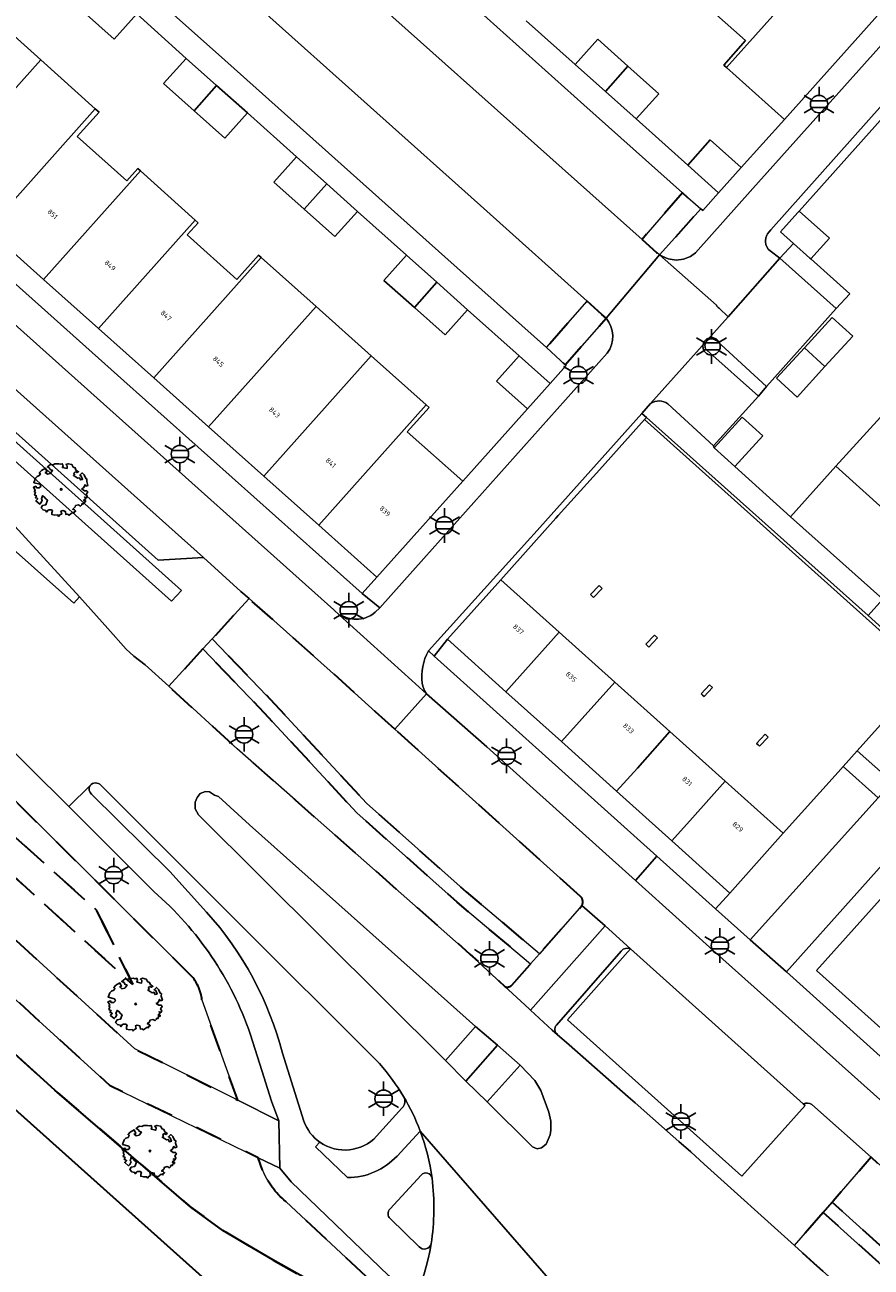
# Model space of a CAD drawing. Extents: x 105780 to 185197, y 477999 to 525027.
# Tile 201 of 256: x 108460 to 108521, y 479172 to 479263. Entities that reach past the tile are written whole.
import ezdxf
from ezdxf.enums import TextEntityAlignment as Align

# ---------------------------------------------------------------- set-up
doc = ezdxf.new("R2010")
doc.units = 0
doc.linetypes.add('XX-HIDDEN', pattern=[4, 2, -2])
for name, color, linetype, lineweight in [('B-GV-GR-BEPLANTING_CULTUUR_VASTE-PLANTENVAK-A', 252, 'Continuous', 5), ('B-GV-GR-BOOM-S', 252, 'Continuous', 25), ('B-GV-GR-HAAG_01-G', 252, 'GR-HAAG1', 13), ('B-GV-GR-MATERIAALGRENS-G', 252, 'XX-HIDDEN', 35), ('B-RO-IE-MEUBILAIR_WEGMEUBILAIR-S', 252, 'Continuous', 25), ('B-WE-GW-WATERGANG_SLOOT_INSTEEK-G', 252, 'Continuous', 30), ('B-XX-KG-KADASTRAAL_BEBOUWING-G', 252, 'Continuous', 20), ('B1-WE-OG-BEBOUWING-T18', 7, 'Continuous', 18), ('B1-WE-OG-TERREIN_ERF-GV', 252, 'Continuous', 18), ('B1-WE-VH-VERHARDING_ASFALT-GV', 252, 'Continuous', 18), ('B1-WE-VH-VERHARDING_BETONSTRAATSTEEN-GV', 252, 'Continuous', 18), ('B1-WE-VH-VERHARDING_STRAATBAKSTEEN-GV', 252, 'Continuous', 18), ('B1-WE-VH-VERHARDING_TEGEL-GV', 252, 'Continuous', 18)]:
    doc.layers.add(name, color=color, linetype=linetype, lineweight=lineweight)
doc.styles.add('NLCS-ISO', font='NLCS-ISO.ttf')
doc.styles.add('NLCS-ISO-M200-T18', font='NLCS-ISO.ttf', dxfattribs={"height": 0.36})
doc.linetypes.add('GR-HAAG1', pattern='A,6,[176,NLCS.shx,S=0.125,R=0,X=0,Y=0],-2', length=8)

# ---------------------------------------------------------------- blocks, each defined once
blk = doc.blocks.new('B-SIE-WEG_LICHTMAST-SO')
at = {"ltscale": 0.1}
for p, q in [((0, 1.27), (0, 2.53)), ((-1.1, 0.63), (-2.19, 1.27)), ((1.1, 0.63), (2.19, 1.27)), ((-1.1, -0.63), (-2.19, -1.27)), ((0, -1.27), (0, -2.53)), ((1.1, -0.63), (2.19, -1.27))]:
    blk.add_line(p, q, dxfattribs=at)
at = {"flags": 128}
for points in [[(-1.16, 0.5), (1.16, 0.5)], [(-1.16, -0.5), (1.16, -0.5)]]:
    blk.add_lwpolyline(points, dxfattribs=at)
at = {"ltscale": 0.1}
blk.add_circle((0, 0), 1.27, dxfattribs=at)
at = {"style": 'NLCS-ISO'}
blk.add_attdef('TYPE', text='', height=1.8, dxfattribs=at).set_placement((0, 2.53), align=Align.BOTTOM_CENTER)
blk = doc.blocks.new('B-SGR-BOOM_06')
at = {"linetype": 'Continuous', "flags": 128}
blk.add_lwpolyline([(1.079, 1.408), (1.012, 1.576), (0.879, 1.626), (0.778, 1.81), (0.509, 1.877), (0.342, 1.81), (0.443, 1.709), (0.426, 1.525), (0.091, 1.592), (0.141, 1.726), (0.074, 1.877), (-0.06, 1.844), (-0.194, 1.877), (-0.462, 1.86), (-0.596, 1.793), (-0.781, 1.826), (-1.016, 1.642), (-0.848, 1.559), (-0.798, 1.458), (-0.63, 1.374), (-0.798, 1.156), (-1.015, 1.106), (-1.166, 1.24), (-1.048, 1.287), (-1.149, 1.542), (-1.451, 1.374), (-1.602, 1.206), (-1.518, 1.139), (-1.602, 1.005), (-1.77, 0.938), (-1.887, 0.821), (-2.004, 0.486), (-1.552, 0.368), (-1.485, 0.218), (-1.602, 0.117), (-1.803, 0.117), (-1.841, 0.222), (-2.037, 0.151), (-1.903, -0.067), (-1.97, -0.151), (-1.887, -0.218), (-1.954, -0.402), (-1.813, -0.473), (-1.887, -0.62), (-1.77, -0.637), (-1.717, -0.683), (-1.848, -0.843), (-1.568, -1.073), (-1.467, -0.972), (-1.384, -0.788), (-1.451, -0.704), (-1.367, -0.47), (-1.25, -0.537), (-1.115, -0.704), (-0.998, -0.804), (-1.115, -1.123), (-1.367, -1.173), (-1.467, -1.358), (-1.333, -1.508), (-1.133, -1.559), (-1.108, -1.609), (-1.082, -1.659), (-0.931, -1.491), (-0.73, -1.491), (-0.63, -1.559), (-0.68, -1.709), (-0.68, -1.844), (-0.462, -1.894), (-0.244, -1.877), (-0.194, -1.978), (-0.093, -1.86), (0.041, -1.793), (-0.024, -1.603), (0.108, -1.559), (0.309, -1.609), (0.342, -1.844), (0.46, -1.826), (0.577, -1.894), (0.828, -1.693), (0.946, -1.742), (0.929, -1.659), (1.063, -1.592), (0.963, -1.491), (0.845, -1.458), (1.03, -1.29), (1.046, -1.19), (1.264, -1.139), (1.415, -1.223), (1.515, -1.123), (1.508, -1.053), (1.649, -1.053), (1.649, -0.955), (1.784, -0.905), (1.784, -0.821), (1.633, -0.821), (1.817, -0.636), (1.7, -0.57), (1.851, -0.62), (1.901, -0.503), (1.817, -0.368), (1.934, -0.184), (1.867, -0.101), (1.7, -0.101), (1.499, 0.034), (1.633, 0.117), (1.75, 0.335), (1.817, 0.235), (1.951, 0.285), (1.867, 0.57), (1.884, 0.755), (1.8, 0.788), (1.666, 1.056), (1.531, 1.205), (1.35, 1.042), (1.465, 0.972), (1.566, 0.721), (1.415, 0.687), (1.331, 0.854), (1.197, 0.822), (1.063, 0.922), (0.895, 1.006), (0.979, 1.073), (0.929, 1.173), (1.012, 1.274), (1.146, 1.223), (1.264, 1.291)], close=True, dxfattribs=at)
blk.add_circle((0, 0), 0.06)
at = {"style": 'NLCS-ISO'}
blk.add_attdef('SOORT', text='', height=0.3, dxfattribs=at).set_placement((0, -0.36), align=Align.TOP_CENTER)

msp = doc.modelspace()

# ---------------------------------------------------------------- linework, layer by layer
at = {"layer": 'B-GV-GR-BEPLANTING_CULTUUR_VASTE-PLANTENVAK-A', "flags": 128}
for points in [[(108521.212, 479220.081), (108504.997, 479234.584), (108504.861, 479234.431), (108525.528, 479215.895), (108520.417, 479210.191), (108522.982, 479207.902), (108528.213, 479213.742)], [(108521.937, 479206.744), (108519.387, 479209.042), (108519.023, 479208.636), (108515.008, 479204.158), (108511.083, 479199.78), (108510.053, 479198.629), (108512.571, 479196.367)], [(108503.84, 479195.698), (108499.225, 479190.503), (108511.968, 479179.083), (108516.596, 479184.251), (108516.467, 479184.367)]]:
    msp.add_lwpolyline(points, close=True, dxfattribs=at)
at = {"layer": 'B-GV-GR-HAAG_01-G', "flags": 128}
for points in [[(108426.616, 479261.634), (108425.977, 479260.781), (108470.25, 479221.143), (108470.972, 479221.922), (108454.457, 479236.714)], [(108484.517, 479206.358), (108477.792, 479213.631), (108473.227, 479218.38), (108472.55, 479217.642), (108477.064, 479212.945), (108483.816, 479205.644), (108491.154, 479199.112), (108496.521, 479194.595), (108497.181, 479195.347), (108491.809, 479199.868)], [(108518.58, 479177.174), (108517.925, 479176.419), (108585.23, 479115.61), (108585.825, 479115.715), (108586.018, 479115.749), (108586.454, 479115.852)]]:
    msp.add_lwpolyline(points, close=True, dxfattribs=at)
at = {"layer": 'B-GV-GR-MATERIAALGRENS-G', "flags": 128}
for points in [[(108471.757, 479193.665), (108442.276, 479222.985), (108439.655, 479225.66), (108438.329, 479224.118), (108433.381, 479228.483), (108434.616, 479229.953), (108427.334, 479236.457), (108426.365, 479237.271), (108425.585, 479238.133), (108413.408, 479252.438), (108411.985, 479253.87), (108410.582, 479255.079), (108405.284, 479249.688), (108406.86, 479246.909), (108408.189, 479247.912), (108408.83, 479248.289), (108409.646, 479248.488), (108410.227, 479248.266), (108410.977, 479247.753), (108411.824, 479247.041), (108420.345, 479239.202), (108429.838, 479230.693), (108432.826, 479227.786), (108438.296, 479222.464), (108447.317, 479214.411), (108457.354, 479205.18), (108464.795, 479198.513), (108467.43, 479193.082), (108451.676, 479207.413), (108445.904, 479212.589)], [(108405.432, 479243.05), (108404.374, 479244.932), (108403.005, 479247.365), (108399.959, 479244.264), (108400.117, 479240.591), (108424.446, 479219.009), (108432.358, 479211.991), (108461.717, 479185.371), (108471.664, 479176.805), (108474.009, 479175.1), (108477.659, 479172.947), (108481.047, 479171.045), (108482.17, 479170.485), (108482.967, 479169.934), (108483.205, 479170.205), (108483.471, 479170.276), (108483.702, 479170.2), (108484.38, 479169.602)], [(108445.904, 479212.589), (108430.948, 479225.865), (108421.548, 479234.208), (108414.437, 479240.389), (108410.688, 479243.865), (108409.985, 479244.397), (108408.876, 479244.798), (108408.251, 479244.457), (108408.482, 479244.049), (108410.535, 479240.266), (108412.747, 479238.394), (108467.577, 479188.384), (108475.098, 479184.623), (108474.163, 479187.247), (108472.817, 479191.028), (108472.48, 479191.974)], [(108476.918, 479179.508), (108476.595, 479180.424), (108465.775, 479185.686), (108410.573, 479235.955), (108408.028, 479238.409), (108405.432, 479243.05)], [(108486.593, 479211.774), (108485.187, 479213.044), (108481.865, 479216.046), (108475.926, 479221.326), (108473.227, 479218.38), (108477.792, 479213.631), (108484.517, 479206.358), (108491.809, 479199.868), (108497.181, 479195.347), (108500.273, 479198.863)], [(108472.55, 479217.642), (108470.047, 479214.91), (108475.058, 479210.343), (108479.291, 479206.608), (108492.086, 479195.317), (108494.667, 479192.927)], [(108495.153, 479193.04), (108496.521, 479194.595), (108491.154, 479199.112), (108483.816, 479205.644), (108477.064, 479212.945), (108472.55, 479217.642)], [(108500.17, 479199.533), (108487.828, 479210.658), (108486.593, 479211.774)], [(108585.675, 479122.908), (108581.611, 479122.716), (108577.575, 479126.25), (108555.04, 479146.481), (108524.253, 479174.019), (108524.112, 479178.061), (108521.425, 479180.449), (108518.646, 479177.25), (108518.58, 479177.174), (108586.454, 479115.852), (108587.125, 479116.012), (108587.341, 479116.063), (108588.065, 479116.745), (108588.619, 479117.673)], [(108484.489, 479171.741), (108478.615, 479177.224)]]:
    msp.add_lwpolyline(points, dxfattribs=at)
for points in [[(108507.631, 479251.005), (108504.67, 479247.599), (108505.742, 479246.653), (108505.77, 479246.634), (108505.962, 479246.464), (108505.983, 479246.488), (108508.972, 479249.838)], [(108438.296, 479222.464), (108432.826, 479227.786), (108429.838, 479230.693), (108420.345, 479239.202), (108411.824, 479247.041), (108410.977, 479247.753), (108410.227, 479248.266), (108409.646, 479248.488), (108408.83, 479248.289), (108408.189, 479247.912), (108406.86, 479246.909), (108408.251, 479244.457), (108408.876, 479244.798), (108409.985, 479244.397), (108410.688, 479243.865), (108414.437, 479240.389), (108421.548, 479234.208), (108430.948, 479225.865), (108445.904, 479212.589), (108451.676, 479207.413), (108467.43, 479193.082), (108464.795, 479198.513), (108457.354, 479205.18), (108447.317, 479214.411)], [(108502.051, 479241.836), (108501.743, 479242.12), (108500.661, 479243.079), (108497.676, 479239.691), (108499.047, 479238.438)], [(108517.925, 479176.419), (108515.819, 479173.995), (108517.214, 479172.734), (108518.766, 479171.35), (108536.602, 479155.434), (108553.167, 479140.779), (108578.978, 479117.633), (108580.143, 479116.767), (108581.468, 479115.71), (108582.569, 479115.61), (108583.544, 479115.436), (108584.833, 479115.54), (108585.23, 479115.61)]]:
    msp.add_lwpolyline(points, close=True, dxfattribs=at)
for points in [[(108500.273, 479198.863, 0.347318), (108500.17, 479199.533)], [(108472.48, 479191.974, 0.143801), (108471.757, 479193.665)], [(108494.667, 479192.927, 0.265442), (108495.153, 479193.04)], [(108478.615, 479177.224, -0.124833), (108476.918, 479179.508)]]:
    msp.add_lwpolyline(points, format="xyb", dxfattribs=at)
at = {"layer": 'B-WE-GW-WATERGANG_SLOOT_INSTEEK-G', "flags": 128}
msp.add_lwpolyline([(108432.358, 479211.991), (108424.446, 479219.009), (108400.117, 479240.591), (108399.959, 479244.264), (108399.703, 479244.024), (108395.775, 479240.344), (108479.235, 479165.692), (108479.465, 479165.953), (108482.967, 479169.934), (108482.17, 479170.485), (108481.047, 479171.045), (108477.659, 479172.947), (108474.009, 479175.1), (108471.664, 479176.805), (108461.717, 479185.371)], close=True, dxfattribs=at)
msp.add_lwpolyline([(108457.522, 479172.08), (108461.569, 479168.41), (108472.621, 479158.292), (108472.818, 479158.513), (108473.105, 479158.714), (108473.236, 479158.693), (108473.881, 479158.175), (108474.114, 479157.964), (108485.735, 479147.44), (108491.365, 479153.851), (108479.681, 479164.186), (108479.475, 479164.369), (108478.902, 479164.909), (108478.889, 479165.245), (108479.235, 479165.692), (108395.775, 479240.344)], dxfattribs=at)
at = {"layer": 'B-XX-KG-KADASTRAAL_BEBOUWING-G', "flags": 128}
for points in [[(108519.128, 479269.428), (108515.106, 479273.029), (108508.424, 479265.564), (108512.252, 479262.148), (108510.646, 479260.352), (108510.844, 479260.174)], [(108523.365, 479265.635), (108519.128, 479269.428), (108510.844, 479260.174), (108515.088, 479256.379)], [(108467.705, 479264.111), (108465.47, 479266.109), (108463.82, 479264.258), (108466.052, 479262.263)], [(108460.682, 479260.74), (108456.525, 479264.461), (108448.643, 479255.624), (108452.803, 479251.906)], [(108499.774, 479260.41), (108501.989, 479258.431), (108503.637, 479260.284), (108501.427, 479262.259)], [(108473.554, 479258.865), (108471.332, 479260.851), (108469.679, 479259.002), (108471.903, 479257.014)], [(108464.679, 479257.162), (108460.682, 479260.74), (108452.803, 479251.906), (108456.803, 479248.331)], [(108503.637, 479260.284), (108501.989, 479258.431), (108504.245, 479256.415), (108505.897, 479258.264)], [(108475.801, 479256.857), (108473.554, 479258.865), (108471.903, 479257.014), (108474.148, 479255.008)], [(108467.974, 479252.609), (108467.781, 479252.782), (108466.973, 479251.881), (108463.346, 479255.131), (108464.954, 479256.915), (108464.679, 479257.162), (108456.803, 479248.331), (108460.896, 479244.673)], [(108508.013, 479253.032), (108510.274, 479251.021), (108511.922, 479252.874), (108509.662, 479254.885)], [(108481.617, 479251.661), (108479.398, 479253.647), (108477.744, 479251.799), (108479.967, 479249.81)], [(108471.982, 479249.019), (108467.974, 479252.609), (108460.896, 479244.673), (108464.908, 479241.087)], [(108481.617, 479251.661), (108479.967, 479249.81), (108482.206, 479247.806), (108483.86, 479249.654)], [(108476.822, 479246.284), (108476.623, 479246.461), (108475.023, 479244.673), (108471.387, 479247.932), (108472.198, 479248.825), (108471.982, 479249.019), (108464.908, 479241.087), (108468.959, 479237.467)], [(108516.173, 479249.674), (108516.08, 479249.57), (108514.813, 479248.155), (108515.755, 479247.312), (108516.955, 479246.238), (108517.02, 479246.18), (108518.38, 479247.699)], [(108480.828, 479242.7), (108476.822, 479246.284), (108468.959, 479237.467), (108472.967, 479233.885)], [(108489.667, 479244.473), (108487.445, 479246.458), (108485.792, 479244.609), (108488.016, 479242.622)], [(108491.916, 479242.464), (108489.667, 479244.473), (108488.016, 479242.622), (108490.264, 479240.614)], [(108484.865, 479239.088), (108480.828, 479242.7), (108472.967, 479233.885), (108477.005, 479230.276)], [(108518.58, 479241.899), (108516.548, 479239.67), (108518.056, 479238.295), (108520.088, 479240.525)], [(108488.877, 479235.499), (108484.865, 479239.088), (108477.005, 479230.276), (108481.019, 479226.688)], [(108497.947, 479237.069), (108495.682, 479239.089), (108494.032, 479237.238), (108496.296, 479235.218)], [(108518.056, 479238.295), (108516.548, 479239.67), (108514.516, 479237.441), (108516.024, 479236.066)], [(108488.877, 479235.499), (108481.019, 479226.688), (108485.261, 479222.897), (108485.263, 479222.896), (108491.563, 479229.92), (108487.489, 479233.534), (108489.093, 479235.306)], [(108511.994, 479234.6), (108509.96, 479232.366), (108511.469, 479230.993), (108513.502, 479233.227)], [(108522.109, 479234.601), (108518.861, 479231.005), (108526.25, 479224.332), (108529.464, 479227.896)], [(108518.861, 479231.005), (108515.53, 479227.317), (108522.278, 479221.273), (108522.948, 479220.672), (108526.25, 479224.332)], [(108498.613, 479218.862), (108494.333, 479222.7), (108490.443, 479218.365), (108494.717, 479214.517)], [(108501.127, 479221.41), (108501.751, 479222.076), (108501.532, 479222.281), (108500.908, 479221.615)], [(108502.674, 479215.22), (108498.613, 479218.862), (108494.717, 479214.517), (108498.771, 479210.867), (108500.284, 479212.555)], [(108505.173, 479217.781), (108505.798, 479218.448), (108505.579, 479218.653), (108504.954, 479217.987)], [(108506.716, 479211.595), (108502.674, 479215.22), (108500.284, 479212.555), (108498.771, 479210.867), (108502.806, 479207.234), (108504.329, 479208.932)], [(108509.213, 479214.154), (108509.837, 479214.82), (108509.618, 479215.025), (108508.994, 479214.359), (108509.103, 479214.257)], [(108510.765, 479207.963), (108506.716, 479211.595), (108504.329, 479208.932), (108502.806, 479207.234), (108506.848, 479203.594), (108508.375, 479205.297)], [(108513.266, 479210.525), (108513.89, 479211.192), (108513.671, 479211.397), (108513.047, 479210.73), (108513.156, 479210.628)], [(108606.132, 479149.904), (108595.588, 479159.348), (108585.047, 479147.578), (108582.067, 479150.247), (108581.86, 479150.016), (108581.251, 479149.335), (108578.968, 479146.786), (108525.997, 479194.26), (108533.323, 479202.437), (108536.491, 479206.005), (108531.842, 479210.181), (108517.443, 479194.123), (108588.976, 479129.97), (108606.519, 479149.558), (108606.464, 479149.607)], [(108510.765, 479207.963), (108508.375, 479205.297), (108506.848, 479203.594), (108511.083, 479199.78), (108515.008, 479204.158)]]:
    msp.add_lwpolyline(points, close=True, dxfattribs=at)
at = {"layer": 'B1-WE-OG-TERREIN_ERF-GV', "flags": 128}
for points in [[(108496.2, 479263.605), (108499.774, 479260.41), (108501.427, 479262.259), (108503.637, 479260.284), (108505.897, 479258.264), (108504.245, 479256.415), (108508.013, 479253.032), (108509.662, 479254.885), (108511.922, 479252.874), (108515.088, 479256.379), (108510.844, 479260.174), (108510.646, 479260.352), (108512.252, 479262.148), (108508.424, 479265.564)], [(108456.525, 479264.461), (108460.682, 479260.74), (108464.679, 479257.162), (108464.954, 479256.915), (108463.346, 479255.131), (108466.973, 479251.881), (108467.781, 479252.782), (108467.974, 479252.609), (108471.982, 479249.019), (108472.198, 479248.825), (108471.387, 479247.932), (108475.023, 479244.673), (108476.623, 479246.461), (108476.822, 479246.284), (108480.828, 479242.7), (108484.865, 479239.088), (108488.877, 479235.499), (108489.093, 479235.306), (108487.489, 479233.534), (108491.563, 479229.92), (108496.296, 479235.218), (108494.032, 479237.238), (108495.682, 479239.089), (108491.916, 479242.464), (108490.264, 479240.614), (108488.016, 479242.622), (108485.792, 479244.609), (108487.445, 479246.458), (108483.86, 479249.654), (108482.206, 479247.806), (108479.967, 479249.81), (108477.744, 479251.799), (108479.398, 479253.647), (108475.801, 479256.857), (108474.148, 479255.008), (108471.903, 479257.014), (108469.679, 479259.002), (108471.332, 479260.851), (108467.705, 479264.111), (108466.052, 479262.263), (108463.82, 479264.258)], [(108440.828, 479260.45), (108466.759, 479237.269), (108484.194, 479221.687), (108485.261, 479222.897), (108481.019, 479226.688), (108477.005, 479230.276), (108472.967, 479233.885), (108468.959, 479237.467), (108464.908, 479241.087), (108460.896, 479244.673), (108456.803, 479248.331)], [(108523.327, 479257.693), (108516.173, 479249.674), (108518.38, 479247.699), (108517.02, 479246.18), (108519.872, 479243.614), (108518.865, 479242.541), (108513.765, 479236.851), (108513.19, 479236.144), (108509.907, 479232.51), (108509.96, 479232.366), (108511.994, 479234.6), (108513.502, 479233.227), (108511.469, 479230.993), (108515.53, 479227.317), (108518.861, 479231.005), (108522.109, 479234.601)], [(108606.519, 479149.558), (108588.976, 479129.97), (108517.443, 479194.123), (108531.842, 479210.181), (108530.674, 479211.294), (108515.243, 479194.019), (108524.781, 479185.448), (108580.42, 479135.447), (108580.482, 479135.512), (108585.135, 479131.279), (108589.304, 479127.525)]]:
    msp.add_lwpolyline(points, dxfattribs=at)
for points in [[(108518.056, 479238.295), (108516.024, 479236.066), (108514.516, 479237.441), (108516.548, 479239.67), (108518.58, 479241.899), (108520.088, 479240.525)], [(108504.861, 479234.431), (108501.55, 479230.742), (108498.548, 479227.396), (108498.377, 479227.206), (108494.333, 479222.7), (108498.613, 479218.862), (108502.674, 479215.22), (108506.716, 479211.595), (108510.765, 479207.963), (108515.008, 479204.158), (108519.023, 479208.636), (108519.387, 479209.042), (108520.417, 479210.191), (108525.528, 479215.895)], [(108501.127, 479221.41), (108500.908, 479221.615), (108501.532, 479222.281), (108501.751, 479222.076)], [(108498.771, 479210.867), (108494.717, 479214.517), (108490.443, 479218.365), (108489.464, 479217.115), (108505.752, 479202.491), (108510.053, 479198.629), (108511.083, 479199.78), (108506.848, 479203.594), (108502.806, 479207.234)], [(108505.173, 479217.781), (108504.954, 479217.987), (108505.579, 479218.653), (108505.798, 479218.448)], [(108509.213, 479214.154), (108509.103, 479214.257), (108508.994, 479214.359), (108509.618, 479215.025), (108509.837, 479214.82)], [(108513.266, 479210.525), (108513.156, 479210.628), (108513.047, 479210.73), (108513.671, 479211.397), (108513.89, 479211.192)]]:
    msp.add_lwpolyline(points, close=True, dxfattribs=at)
at = {"layer": 'B1-WE-VH-VERHARDING_ASFALT-GV', "flags": 128}
for points in [[(108465.585, 479219.137), (108463.527, 479221.445), (108463.119, 479220.993), (108437.854, 479243.463), (108422.208, 479257.467), (108422.333, 479257.617), (108420.864, 479259.006), (108416.529, 479262.739), (108415.831, 479263.267), (108415.512, 479263.508), (108412.712, 479266.007), (108406.267, 479271.831), (108401.515, 479266.527), (108407.836, 479260.839), (108410.573, 479258.51), (108414.52, 479254.779), (108417.199, 479251.631), (108417.592, 479252.079), (108435.354, 479236.293), (108444.401, 479228.252), (108442.578, 479226.079), (108462.748, 479206.115), (108464.293, 479207.643)], [(108518.766, 479171.35), (108517.214, 479172.734), (108515.819, 479173.995), (108509.226, 479179.955), (108508.24, 479180.847), (108507.376, 479181.607), (108506.53, 479182.35), (108504.163, 479184.43), (108503.659, 479184.873), (108499.336, 479188.673), (108498.466, 479189.437), (108498.108, 479189.752), (108496.506, 479191.225), (108496.42, 479191.304), (108494.898, 479192.713), (108494.667, 479192.927), (108492.086, 479195.317), (108479.291, 479206.608), (108475.058, 479210.343), (108470.047, 479214.91), (108468.321, 479216.483), (108467.505, 479217.113), (108466.933, 479217.63), (108465.585, 479219.137)], [(108465.081, 479207.665), (108474.818, 479197.939), (108485.463, 479187.302)], [(108496.455, 479169.398), (108494.731, 479167.277), (108493.321, 479165.599), (108487.336, 479158.883), (108492.075, 479154.647), (108493.79, 479156.534), (108495.209, 479157.876), (108497.647, 479159.537), (108498.807, 479160.218), (108500.143, 479160.804), (108501.435, 479161.142), (108502.659, 479161.368), (108504.03, 479161.466), (108506.185, 479161.315), (108506.899, 479161.166), (108488.446, 479182.375)], [(108488.446, 479182.375), (108506.899, 479161.166)], [(108489.319, 479178.931), (108489.319, 479178.927), (108489.32, 479178.923)]]:
    msp.add_lwpolyline(points, dxfattribs=at)
for points in [[(108442.668, 479243.304), (108434.105, 479251.01), (108423.026, 479258.446), (108422.333, 479257.617), (108422.208, 479257.467), (108437.854, 479243.463), (108463.119, 479220.993), (108463.527, 479221.445), (108447.96, 479238.422), (108446.992, 479239.413)], [(108473.692, 479206.853), (108475.957, 479204.773), (108484.299, 479197.328), (108492.502, 479190.014), (108494.1, 479188.658), (108495.763, 479187.203), (108496.822, 479186.058), (108497.27, 479185.327), (108497.857, 479183.743), (108498.01, 479183.083), (108498.002, 479182.44), (108497.948, 479182.087), (108497.659, 479181.401), (108497.328, 479181.147), (108496.998, 479181.071), (108496.649, 479181.217), (108493.345, 479184.519), (108491.778, 479186.011), (108490.287, 479187.53), (108472.237, 479205.508), (108471.976, 479205.935), (108471.973, 479206.445), (108472.127, 479206.782), (108472.36, 479207.058), (108472.73, 479207.219), (108473.022, 479207.18), (108473.395, 479206.956)]]:
    msp.add_lwpolyline(points, close=True, dxfattribs=at)
at = {"layer": 'B1-WE-VH-VERHARDING_ASFALT-GV'}
for points in [[(108464.293, 479207.643, -0.479676), (108465.081, 479207.665)], [(108485.463, 479187.302, -0.046651), (108487.231, 479184.893)], [(108487.231, 479184.893, -0.044151), (108488.446, 479182.375)], [(108488.446, 479182.375, -0.054884), (108489.319, 479178.931)], [(108489.32, 479178.923, -0.066418), (108489.249, 479174.12)], [(108489.249, 479174.12, -0.145232), (108485.391, 479166.12)]]:
    msp.add_lwpolyline(points, format="xyb", dxfattribs=at)
at = {"layer": 'B1-WE-VH-VERHARDING_BETONSTRAATSTEEN-GV', "flags": 128}
for points in [[(108476.081, 479279.227), (108473.08, 479275.867), (108481.718, 479268.111), (108504.67, 479247.599), (108507.631, 479251.005), (108500.41, 479257.45), (108492.633, 479264.418), (108487.432, 479269.073)], [(108473.08, 479275.867), (108471.628, 479277.135), (108469.647, 479278.901), (108465.622, 479274.395), (108467.598, 479272.632), (108469.037, 479271.327), (108476.301, 479264.878), (108493.327, 479249.662), (108500.661, 479243.079), (108501.743, 479242.12), (108502.051, 479241.836), (108505.962, 479246.464), (108505.77, 479246.634), (108505.742, 479246.653), (108504.67, 479247.599), (108481.718, 479268.111)], [(108469.037, 479271.327), (108466.042, 479267.955), (108473.699, 479261.14), (108490.256, 479246.338), (108497.676, 479239.691), (108500.661, 479243.079), (108493.327, 479249.662), (108476.301, 479264.878)], [(108475.957, 479204.773), (108473.692, 479206.853), (108473.395, 479206.956), (108473.022, 479207.18), (108472.73, 479207.219), (108472.36, 479207.058), (108472.127, 479206.782), (108471.973, 479206.445), (108471.976, 479205.935), (108472.237, 479205.508), (108490.287, 479187.53), (108492.502, 479190.014), (108484.299, 479197.328)], [(108505.752, 479202.491), (108504.186, 479200.692), (108510.573, 479194.947), (108523.222, 479183.657), (108524.781, 479185.448), (108515.243, 479194.019), (108512.571, 479196.367), (108510.053, 479198.629)], [(108497.27, 479185.327), (108496.822, 479186.058), (108495.763, 479187.203), (108493.345, 479184.519), (108496.649, 479181.217), (108496.998, 479181.071), (108497.328, 479181.147), (108497.659, 479181.401), (108497.948, 479182.087), (108498.002, 479182.44), (108498.01, 479183.083), (108497.857, 479183.743)]]:
    msp.add_lwpolyline(points, close=True, dxfattribs=at)
for points in [[(108465.286, 479235.571), (108439.376, 479258.753), (108429.843, 479267.26), (108424.965, 479269.508), (108423.356, 479270.2), (108421.642, 479267.435)], [(108530.674, 479265.682), (108527.299, 479268.775), (108527.404, 479268.531), (108527.468, 479268.241), (108527.479, 479268.05), (108527.391, 479267.755), (108527.233, 479267.494), (108512.781, 479251.323), (108508.595, 479246.63), (108508.206, 479246.349), (108507.708, 479246.154), (108507.164, 479246.08), (108506.591, 479246.183), (108506.201, 479246.349), (108505.962, 479246.464), (108510.11, 479242.79)], [(108513.735, 479247.713), (108513.805, 479247.919), (108513.842, 479248.004), (108514.1, 479248.294), (108528.248, 479264.173), (108529.576, 479265.579)], [(108427.519, 479264.585), (108428.95, 479263.28), (108456.901, 479238.358), (108472.582, 479224.33), (108475.335, 479221.857), (108475.926, 479221.326), (108481.865, 479216.046), (108485.187, 479213.044), (108486.593, 479211.774), (108488.897, 479214.37), (108487.826, 479215.343), (108482.551, 479220.122), (108482.127, 479220.506), (108465.286, 479235.571)], [(108510.11, 479242.79), (108505.962, 479246.464), (108502.051, 479241.836)], [(108510.309, 479242.567), (108510.979, 479241.947), (108514.747, 479246.23), (108514.047, 479246.762)], [(108518.865, 479242.541), (108514.747, 479246.23), (108510.979, 479241.947), (108505.296, 479235.59)], [(108505.296, 479235.59), (108510.979, 479241.947), (108510.309, 479242.567)], [(108510.133, 479240.173), (108513.765, 479236.851), (108518.865, 479242.541)], [(108502.124, 479239.281), (108488.714, 479224.269), (108485.482, 479220.639), (108485.16, 479220.325)], [(108506.571, 479235.567), (108509.907, 479232.51), (108513.19, 479236.144), (108509.403, 479239.493)], [(108489.04, 479217.495), (108496.517, 479225.767), (108496.785, 479226.069), (108504.658, 479234.876), (108505.296, 479235.59)], [(108522.278, 479221.273), (108521.212, 479220.081), (108528.213, 479213.742)], [(108483.166, 479219.904), (108483.02, 479219.951), (108482.929, 479219.986), (108482.803, 479220.043), (108482.551, 479220.122), (108487.826, 479215.343), (108488.897, 479214.37)], [(108493.315, 479210.47), (108488.897, 479214.37), (108486.593, 479211.774), (108487.828, 479210.658), (108500.17, 479199.533)], [(108521.937, 479206.744), (108512.571, 479196.367), (108515.243, 479194.019), (108530.674, 479211.294)], [(108588.29, 479125.355), (108579.014, 479133.68), (108556.837, 479153.584), (108525.388, 479181.724), (108523.222, 479183.657), (108510.573, 479194.947), (108504.186, 479200.692), (108493.315, 479210.47)], [(108474.818, 479197.939), (108465.081, 479207.665)], [(108464.397, 479207.01), (108470.12, 479201.36), (108472.82, 479198.39)], [(108500.273, 479198.863), (108501.968, 479197.388), (108503.84, 479195.698), (108516.467, 479184.367)], [(108485.463, 479187.302), (108474.818, 479197.939)], [(108478.366, 479188.059), (108479.941, 479183.092)], [(108485.258, 479181.995), (108487.111, 479184.047)], [(108517.086, 479184.304), (108521.425, 479180.449), (108524.112, 479178.061), (108524.698, 479177.54), (108557.027, 479148.575), (108585.093, 479123.424), (108585.675, 479122.908), (108587.876, 479120.953)], [(108488.516, 479179.139), (108486.249, 479176.678)], [(108489.32, 479178.923), (108489.319, 479178.927), (108489.319, 479178.931)], [(108486.252, 479175.962), (108488.362, 479173.907)]]:
    msp.add_lwpolyline(points, dxfattribs=at)
at = {"layer": 'B1-WE-VH-VERHARDING_BETONSTRAATSTEEN-GV'}
for points in [[(108513.703, 479247.436, -0.079611), (108513.735, 479247.713)], [(108514.047, 479246.762, -0.218662), (108513.703, 479247.436)], [(108510.309, 479242.567, -0.075854), (108510.11, 479242.79)], [(108510.11, 479242.79, 0.075854), (108510.309, 479242.567)], [(108502.051, 479241.836, -0.344857), (108502.124, 479239.281)], [(108509.403, 479239.493, -0.986106), (108510.133, 479240.173)], [(108505.296, 479235.59, -0.329642), (108506.571, 479235.567)], [(108483.736, 479219.812, -0.07005), (108483.166, 479219.904)], [(108485.16, 479220.325, -0.186215), (108483.736, 479219.812)], [(108488.587, 479215.131, -0.148612), (108489.04, 479217.495)], [(108488.897, 479214.37, -0.099473), (108488.587, 479215.131)], [(108464.293, 479207.643, 0.334956), (108464.397, 479207.01)], [(108465.081, 479207.665, 0.479676), (108464.293, 479207.643)], [(108500.17, 479199.533, -0.347318), (108500.273, 479198.863)], [(108472.82, 479198.39, -0.120381), (108478.366, 479188.059)], [(108487.231, 479184.893, 0.046651), (108485.463, 479187.302)], [(108487.111, 479184.047, 0.335651), (108487.231, 479184.893)], [(108516.467, 479184.367, -0.28324), (108517.086, 479184.304)], [(108479.941, 479183.092, 0.154188), (108481.113, 479181.547)], [(108481.113, 479181.547, 0.371069), (108485.258, 479181.995)], [(108489.319, 479178.931, 0.662273), (108488.516, 479179.139)], [(108489.249, 479174.12, 0.066418), (108489.32, 479178.923)], [(108486.249, 479176.678, 0.445535), (108486.252, 479175.962)], [(108488.362, 479173.907, 0.585213), (108489.249, 479174.12)]]:
    msp.add_lwpolyline(points, format="xyb", dxfattribs=at)
at = {"layer": 'B1-WE-VH-VERHARDING_STRAATBAKSTEEN-GV', "flags": 128}
msp.add_lwpolyline([(108428.95, 479263.28), (108429.122, 479260.058), (108454.81, 479237.095), (108469.282, 479224.141), (108472.582, 479224.33), (108456.901, 479238.358)], close=True, dxfattribs=at)
at = {"layer": 'B1-WE-VH-VERHARDING_TEGEL-GV', "flags": 128}
for points in [[(108423.356, 479270.2), (108424.965, 479269.508), (108429.843, 479267.26), (108439.376, 479258.753), (108465.286, 479235.571), (108482.127, 479220.506), (108482.551, 479220.122), (108482.803, 479220.043), (108482.929, 479219.986), (108483.02, 479219.951), (108483.166, 479219.904)], [(108467.705, 479264.111), (108471.332, 479260.851), (108473.554, 479258.865), (108475.801, 479256.857), (108479.398, 479253.647), (108481.617, 479251.661), (108483.86, 479249.654), (108487.445, 479246.458), (108489.667, 479244.473), (108491.916, 479242.464), (108495.682, 479239.089), (108497.947, 479237.069), (108499.114, 479238.377), (108499.047, 479238.438), (108497.676, 479239.691), (108490.256, 479246.338), (108473.699, 479261.14), (108466.042, 479267.955)], [(108523.365, 479265.635), (108515.088, 479256.379), (108511.922, 479252.874), (108510.274, 479251.021), (108509.113, 479249.715), (108508.972, 479249.838), (108505.983, 479246.488), (108505.962, 479246.464), (108506.201, 479246.349), (108506.591, 479246.183), (108507.164, 479246.08), (108507.708, 479246.154), (108508.206, 479246.349), (108508.595, 479246.63), (108512.781, 479251.323), (108527.233, 479267.494)], [(108529.576, 479265.579), (108528.248, 479264.173), (108514.1, 479248.294), (108513.842, 479248.004), (108513.805, 479247.919), (108513.735, 479247.713)], [(108492.633, 479264.418), (108500.41, 479257.45), (108507.631, 479251.005), (108508.972, 479249.838), (108509.113, 479249.715), (108510.274, 479251.021), (108508.013, 479253.032), (108504.245, 479256.415), (108501.989, 479258.431), (108499.774, 479260.41), (108496.2, 479263.605)], [(108514.047, 479246.762), (108514.747, 479246.23), (108515.755, 479247.312), (108514.813, 479248.155), (108516.08, 479249.57), (108516.173, 479249.674), (108523.327, 479257.693), (108527.289, 479262.132), (108527.682, 479262.572), (108547.627, 479244.631), (108555.259, 479237.784), (108566.299, 479227.937), (108575.14, 479220.053), (108574.706, 479219.569), (108576.125, 479218.364), (108576.504, 479218.785), (108583.359, 479212.677), (108585.355, 479210.891), (108599.459, 479198.272), (108601.44, 479196.495), (108627.516, 479173.088)], [(108420.864, 479259.006), (108422.333, 479257.617), (108423.026, 479258.446), (108434.105, 479251.01), (108442.668, 479243.304), (108446.992, 479239.413), (108447.96, 479238.422), (108463.527, 479221.445), (108465.585, 479219.137), (108466.933, 479217.63), (108467.505, 479217.113), (108468.321, 479216.483), (108470.047, 479214.91), (108472.55, 479217.642), (108473.227, 479218.38), (108475.926, 479221.326), (108475.335, 479221.857), (108472.582, 479224.33), (108469.282, 479224.141), (108454.81, 479237.095), (108429.122, 479260.058)], [(108485.16, 479220.325), (108485.482, 479220.639), (108484.194, 479221.687), (108466.759, 479237.269), (108440.828, 479260.45)], [(108468.962, 479199.902), (108462.748, 479206.115), (108442.578, 479226.079), (108441.708, 479226.944), (108427.526, 479239.6), (108417.199, 479251.631), (108414.52, 479254.779), (108410.573, 479258.51), (108403.731, 479251.64), (108405.254, 479249.741), (108405.284, 479249.688), (108410.582, 479255.079), (108411.985, 479253.87), (108413.408, 479252.438), (108425.585, 479238.133), (108426.365, 479237.271), (108427.334, 479236.457), (108434.616, 479229.953), (108433.381, 479228.483), (108438.329, 479224.118), (108439.655, 479225.66)], [(108502.051, 479241.836), (108499.047, 479238.438), (108499.114, 479238.377), (108497.947, 479237.069), (108496.296, 479235.218), (108491.563, 479229.92), (108485.263, 479222.896), (108485.261, 479222.897), (108484.194, 479221.687), (108485.482, 479220.639), (108488.714, 479224.269), (108502.124, 479239.281)], [(108513.19, 479236.144), (108513.765, 479236.851), (108510.133, 479240.173)], [(108509.403, 479239.493), (108513.19, 479236.144)], [(108505.296, 479235.59), (108504.658, 479234.876), (108504.997, 479234.584), (108521.212, 479220.081), (108522.278, 479221.273), (108515.53, 479227.317), (108511.469, 479230.993)], [(108511.469, 479230.993), (108509.96, 479232.366), (108509.907, 479232.51), (108506.571, 479235.567)], [(108439.655, 479225.66), (108442.276, 479222.985), (108471.757, 479193.665)], [(108489.464, 479217.115), (108489.04, 479217.495)], [(108488.897, 479214.37), (108493.315, 479210.47), (108504.186, 479200.692), (108505.752, 479202.491), (108489.464, 479217.115)], [(108464.293, 479207.643), (108462.748, 479206.115), (108468.962, 479199.902)], [(108472.82, 479198.39), (108470.12, 479201.36), (108464.397, 479207.01)], [(108496.506, 479191.225), (108501.968, 479197.388), (108500.273, 479198.863), (108497.181, 479195.347), (108496.521, 479194.595), (108495.153, 479193.04)], [(108503.84, 479195.698), (108501.968, 479197.388), (108496.506, 479191.225), (108498.108, 479189.752), (108498.466, 479189.437), (108498.482, 479189.451)], [(108498.41, 479190.113), (108503.138, 479195.543)], [(108503.138, 479195.543), (108498.41, 479190.113)], [(108516.467, 479184.367), (108516.596, 479184.251), (108511.968, 479179.083), (108499.225, 479190.503), (108503.84, 479195.698)], [(108494.667, 479192.927), (108494.898, 479192.713), (108496.42, 479191.304), (108496.506, 479191.225)], [(108472.48, 479191.974), (108472.817, 479191.028), (108474.163, 479187.247), (108475.098, 479184.623), (108478.096, 479183.125), (108477.578, 479184.558), (108476.725, 479187.266), (108476.017, 479189.474)], [(108476.017, 479189.474), (108476.725, 479187.266), (108477.578, 479184.558), (108478.096, 479183.125), (108478.184, 479179.651), (108479.005, 479178.66), (108486.129, 479171.803), (108486.636, 479171.216), (108486.965, 479170.473), (108486.964, 479170.394), (108486.959, 479169.675)], [(108498.482, 479189.451), (108498.466, 479189.437), (108499.336, 479188.673), (108503.659, 479184.873), (108504.163, 479184.43), (108506.53, 479182.35), (108507.376, 479181.607), (108508.24, 479180.847), (108509.226, 479179.955), (108515.819, 479173.995), (108517.925, 479176.419), (108518.58, 479177.174), (108518.646, 479177.25), (108521.425, 479180.449), (108517.086, 479184.304)], [(108479.941, 479183.092), (108478.366, 479188.059)], [(108487.111, 479184.047), (108485.258, 479181.995)], [(108486.748, 479180.543), (108488.446, 479182.375)], [(108488.446, 479182.375), (108486.748, 479180.543)], [(108481.113, 479181.547), (108480.786, 479181.211), (108483.128, 479178.963)], [(108483.128, 479178.963), (108480.786, 479181.211), (108481.113, 479181.547)], [(108479.005, 479178.66), (108478.184, 479179.651), (108476.595, 479180.424), (108476.918, 479179.508)], [(108486.249, 479176.678), (108488.516, 479179.139)], [(108484.38, 479169.602), (108486.964, 479170.394), (108486.965, 479170.473), (108486.636, 479171.216), (108486.129, 479171.803), (108479.005, 479178.66)], [(108478.615, 479177.224), (108484.489, 479171.741)], [(108488.362, 479173.907), (108486.252, 479175.962)]]:
    msp.add_lwpolyline(points, dxfattribs=at)
for points in [[(108425.977, 479260.781), (108426.616, 479261.634), (108454.457, 479236.714), (108470.972, 479221.922), (108470.25, 479221.143)], [(108467.577, 479188.384), (108412.747, 479238.394), (108410.535, 479240.266), (108408.482, 479244.049), (108408.251, 479244.457), (108406.86, 479246.909), (108405.284, 479249.688), (108405.254, 479249.741), (108403.731, 479251.64), (108403.297, 479251.204), (108401.731, 479249.632), (108403.005, 479247.365), (108404.374, 479244.932), (108405.432, 479243.05), (108408.028, 479238.409), (108410.573, 479235.955), (108465.775, 479185.686), (108476.595, 479180.424), (108478.184, 479179.651), (108478.096, 479183.125), (108475.098, 479184.623)], [(108517.02, 479246.18), (108516.955, 479246.238), (108515.755, 479247.312), (108514.747, 479246.23), (108518.865, 479242.541), (108519.872, 479243.614)], [(108504.861, 479234.431), (108504.997, 479234.584), (108504.658, 479234.876), (108496.785, 479226.069), (108496.517, 479225.767), (108489.04, 479217.495), (108489.464, 479217.115), (108490.443, 479218.365), (108494.333, 479222.7), (108498.377, 479227.206), (108498.548, 479227.396), (108501.55, 479230.742)], [(108520.417, 479210.191), (108519.387, 479209.042), (108521.937, 479206.744), (108522.982, 479207.902)], [(108494.1, 479188.658), (108492.502, 479190.014), (108490.287, 479187.53), (108491.778, 479186.011)], [(108495.763, 479187.203), (108494.1, 479188.658), (108491.778, 479186.011), (108493.345, 479184.519)]]:
    msp.add_lwpolyline(points, close=True, dxfattribs=at)
at = {"layer": 'B1-WE-VH-VERHARDING_TEGEL-GV'}
for points in [[(108513.735, 479247.713, 0.079611), (108513.703, 479247.436)], [(108513.703, 479247.436, 0.218662), (108514.047, 479246.762)], [(108502.124, 479239.281, 0.344857), (108502.051, 479241.836)], [(108510.133, 479240.173, 0.986106), (108509.403, 479239.493)], [(108506.571, 479235.567, 0.329642), (108505.296, 479235.59)], [(108483.166, 479219.904, 0.07005), (108483.736, 479219.812)], [(108483.736, 479219.812, 0.186215), (108485.16, 479220.325)], [(108489.04, 479217.495, 0.148612), (108488.587, 479215.131)], [(108488.587, 479215.131, 0.099473), (108488.897, 479214.37)], [(108464.397, 479207.01, -0.334956), (108464.293, 479207.643)], [(108476.017, 479189.474, 0.131273), (108468.962, 479199.902)], [(108468.962, 479199.902, -0.131273), (108476.017, 479189.474)], [(108478.366, 479188.059, 0.120381), (108472.82, 479198.39)], [(108503.138, 479195.543, -0.32679), (108503.84, 479195.698)], [(108503.84, 479195.698, 0.32679), (108503.138, 479195.543)], [(108471.757, 479193.665, -0.143801), (108472.48, 479191.974)], [(108495.153, 479193.04, -0.265442), (108494.667, 479192.927)], [(108498.482, 479189.451, -0.48004), (108498.41, 479190.113)], [(108498.41, 479190.113, 0.48004), (108498.482, 479189.451)], [(108487.231, 479184.893, -0.335651), (108487.111, 479184.047)], [(108488.446, 479182.375, 0.044151), (108487.231, 479184.893)], [(108517.086, 479184.304, 0.28324), (108516.467, 479184.367)], [(108481.113, 479181.547, -0.154188), (108479.941, 479183.092)], [(108485.258, 479181.995, -0.371069), (108481.113, 479181.547)], [(108489.319, 479178.931, 0.054884), (108488.446, 479182.375)], [(108483.128, 479178.963, 0.207712), (108486.748, 479180.543)], [(108486.748, 479180.543, -0.207712), (108483.128, 479178.963)], [(108476.918, 479179.508, 0.124833), (108478.615, 479177.224)], [(108488.516, 479179.139, -0.662273), (108489.319, 479178.931)], [(108486.252, 479175.962, -0.445535), (108486.249, 479176.678)], [(108485.391, 479166.12, 0.145232), (108489.249, 479174.12)], [(108489.249, 479174.12, -0.585213), (108488.362, 479173.907)]]:
    msp.add_lwpolyline(points, format="xyb", dxfattribs=at)

# ---------------------------------------------------------------- block references
at = {"layer": 'B-GV-GR-BOOM-S', "linetype": 'Continuous', "lineweight": 0}
for p in [(108462.186, 479229.319), (108467.633, 479191.671), (108468.68, 479180.907)]:
    msp.add_blockref('B-SGR-BOOM_06', p, dxfattribs=at)
at = {"layer": 'B-RO-IE-MEUBILAIR_WEGMEUBILAIR-S', "xscale": 0.5, "yscale": 0.5, "zscale": 0.5}
for p in [(108517.619, 479257.5), (108509.755, 479239.776), (108500.018, 479237.674), (108470.864, 479231.902), (108490.218, 479226.68), (108483.218, 479220.472), (108475.56, 479211.393), (108494.761, 479209.821), (108466.025, 479201.093), (108510.371, 479195.942), (108493.508, 479195.008), (108485.767, 479184.738), (108507.513, 479183.076)]:
    msp.add_blockref('B-SIE-WEG_LICHTMAST-SO', p, dxfattribs=at)

# ---------------------------------------------------------------- texts
at = {"layer": 'B1-WE-OG-BEBOUWING-T18', "style": 'NLCS-ISO-M200-T18'}
for s, rotation, p in [('851', 318.2, (108461.552, 479249.451)), ('849', 318.2, (108465.761, 479245.69)), ('847', 318.2, (108469.858, 479242.028)), ('845', 317.4, (108473.681, 479238.663)), ('843', 318.2, (108477.79, 479234.939)), ('841', 318.2, (108481.906, 479231.26)), ('839', 318.2, (108485.873, 479227.715)), ('837', 318, (108495.632, 479219.076)), ('835', 318, (108499.491, 479215.601)), ('833', 318, (108503.681, 479211.829)), ('831', 318, (108507.977, 479207.96)), ('829', 318, (108511.681, 479204.625))]:
    msp.add_text(s, height=0.36, rotation=rotation, dxfattribs=at).set_placement(p, align=Align.MIDDLE)

doc.saveas('drawing.dxf')
